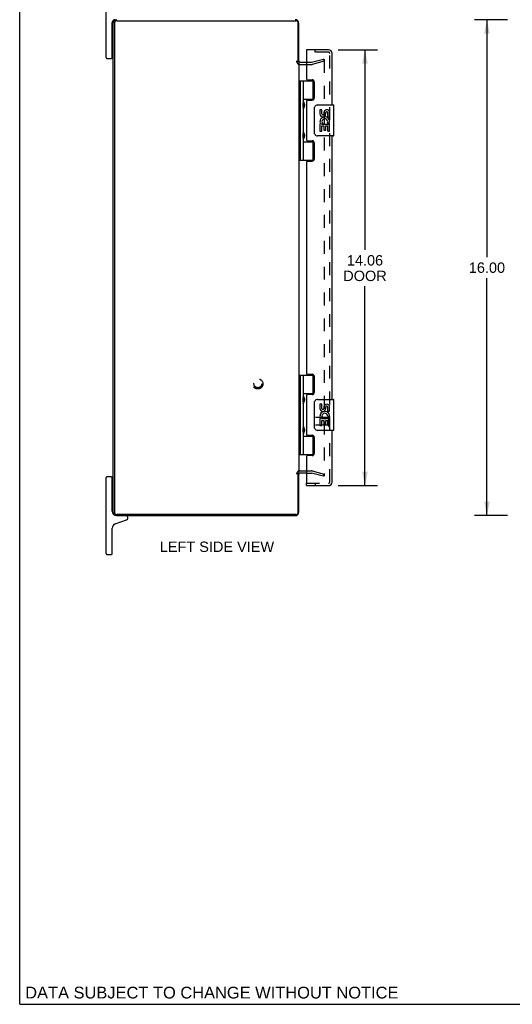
# Model space of a CAD drawing. Header units: inches. Extents: x 0 to 75.8, y 0 to 49.
# Tile 1 of 4: x 0 to 15.9, y 0 to 31.8. Entities that reach past the tile are written whole.
import ezdxf

# ---------------------------------------------------------------- set-up
doc = ezdxf.new("R2010")
doc.units = ezdxf.units.IN
doc.header["$LTSCALE"] = 4.16879
doc.header["$MEASUREMENT"] = 0
doc.linetypes.add('HIDDEN', pattern=[0.2, 0.1, -0.1])
doc.layers.get('0').update_dxf_attribs({"linetype": 'CONTINUOUS'})
for name, color, linetype in [('DEFAULT_2', 8, 'HIDDEN'), ('DIMENSIONS', 7, 'CONTINUOUS'), ('DOOR_ASSEMBLY', 7, 'CONTINUOUS')]:
    doc.layers.add(name, color=color, linetype=linetype)
doc.styles.get("Standard").update_dxf_attribs({"font": 'arial.ttf'})
doc.dimstyles.new('DIMSTYLE_1', dxfattribs={"dimtxt": 0.334395, "dimasz": 0.44586, "dimexe": 0.09, "dimexo": 0.07, "dimgap": 0.0375, "dimtad": 0, "dimtih": 1, "dimtoh": 1, "dimzin": 4, "dimdsep": 46, "dimtxsty": 'Standard', "dimblk": '_FILLED', "dimblk1": '_FILLED', "dimblk2": '_FILLED', "dimcen": 0.09, "dimadec": 3, "dimazin": 1, "dimtfac": 1, "dimtdec": 3, "dimtofl": 0, "dimtmove": 0, "dimatfit": 3, "dimldrblk": '_FILLED', "dimfxl": 0, "dimtolj": 1, "dimtzin": 4, "dimarcsym": 0})

# ---------------------------------------------------------------- blocks, each defined once
blk = doc.blocks.new('_FILLED')
at = {"color": 0, "linetype": 'ByBlock'}
blk.add_solid([(0, 0), (-1, 0.2), (-1, -0.2)], dxfattribs=at)
blk = doc.blocks.new('*D4')
at = {"layer": 'DIMENSIONS', "color": 2, "linetype": 'Continuous'}
for p, q in [((10.261, 30.796), (11.528, 30.796)), ((11.127, 30.796), (11.127, 24.336)), ((11.127, 16.733), (11.127, 23.166)), ((10.261, 16.733), (11.528, 16.733))]:
    blk.add_line(p, q, dxfattribs=at)
at = {"layer": 'DIMENSIONS', "color": 2, "linetype": 'Continuous', "xscale": 0.4458598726, "yscale": 0.4458598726, "zscale": 0.4458598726}
for p, rotation in [((11.127, 30.796), 90), ((11.127, 16.733), 270)]:
    blk.add_blockref('_FILLED', p, dxfattribs=dict(at, rotation=rotation))
at = {"layer": 'DIMENSIONS', "color": 2, "linetype": 'Continuous', "insert": (11.127, 24.169), "char_height": 0.3344, "width": 1.39973, "attachment_point": 2, "line_spacing_factor": 0.9}
blk.add_mtext('14.06\\PDOOR', dxfattribs=at)
blk = doc.blocks.new('*D9')
at = {"layer": 'DIMENSIONS', "color": 2, "linetype": 'Continuous'}
for p, q in [((15.72, 31.765), (14.656, 31.765)), ((15.057, 31.765), (15.057, 24.099)), ((15.057, 15.765), (15.057, 23.43)), ((15.72, 15.765), (14.656, 15.765))]:
    blk.add_line(p, q, dxfattribs=at)
at = {"layer": 'DIMENSIONS', "color": 2, "linetype": 'Continuous', "xscale": 0.4458598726, "yscale": 0.4458598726, "zscale": 0.4458598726}
for p, rotation in [((15.057, 31.765), 90), ((15.057, 15.765), 270)]:
    blk.add_blockref('_FILLED', p, dxfattribs=dict(at, rotation=rotation))
at = {"layer": 'DIMENSIONS', "color": 2, "linetype": 'Continuous', "insert": (15.057, 23.932), "char_height": 0.3344, "width": 1.16852, "attachment_point": 2, "line_spacing_factor": 0.9}
blk.add_mtext('16.00', dxfattribs=at)

msp = doc.modelspace()

# ---------------------------------------------------------------- linework, layer by layer
at = {"color": 7, "linetype": 'Continuous'}
for p, q in [((0, 0), (0, 49.045)), ((2.783, 30.54), (2.783, 32.99)), ((2.983, 30.54), (2.983, 31.675)), ((2.983, 31.31), (2.998, 31.31)), ((2.808, 30.515), (2.958, 30.515)), ((2.983, 30.72), (2.998, 30.72)), ((2.783, 14.54), (2.783, 16.99)), ((2.958, 17.015), (2.808, 17.015)), ((2.983, 15.905), (2.983, 16.99)), ((2.983, 16.81), (2.998, 16.81)), ((2.983, 16.22), (2.998, 16.22)), ((3.075, 15.496), (3.443, 15.63)), ((3.483, 15.687), (3.483, 15.705)), ((2.983, 14.54), (2.983, 15.365)), ((2.808, 14.515), (2.958, 14.515)), ((0, 0), (75.796, 0))]:
    msp.add_line(p, q, dxfattribs=at)
at = {"color": 3, "linetype": 'Continuous'}
for p, q in [((2.998, 31.629), (2.998, 15.901)), ((3.051, 31.652), (3.051, 15.878)), ((3.131, 31.732), (8.895, 31.732)), ((8.975, 30.39), (8.975, 31.652)), ((8.998, 30.403), (8.998, 31.648)), ((8.998, 30.39), (8.998, 17.14)), ((9.04, 30.39), (9.241, 30.39)), ((8.975, 15.878), (8.975, 17.14)), ((8.998, 15.882), (8.998, 17.127)), ((9.241, 17.14), (9.04, 17.14)), ((8.895, 15.798), (3.131, 15.798)), ((3.134, 15.765), (8.881, 15.765))]:
    msp.add_line(p, q, dxfattribs=at)
at = {"color": 7, "linetype": 'Continuous'}
for centre, radius, start, end in [((3.073, 31.675), 0.09, 90, 180), ((2.808, 30.54), 0.025, 180, 270), ((2.958, 30.54), 0.025, 270, 360), ((2.808, 16.99), 0.025, 90, 180), ((2.958, 16.99), 0.025, 0, 90), ((3.123, 15.905), 0.14, 180, 270), ((3.423, 15.705), 0.06, 0, 90), ((3.423, 15.687), 0.06, 290, 360), ((3.123, 15.365), 0.14, 110, 180), ((2.808, 14.54), 0.025, 180, 270), ((2.958, 14.54), 0.025, 270, 360)]:
    msp.add_arc(centre, radius, start, end, dxfattribs=at)
at = {"color": 3, "linetype": 'Continuous'}
for centre, radius, start, end in [((3.134, 31.629), 0.136, 90, 180), ((8.881, 31.648), 0.117, 0, 90), ((3.131, 31.652), 0.08, 90, 180), ((8.895, 31.652), 0.08, 0, 90), ((9.04, 30.432), 0.042, 180, 270), ((9.04, 17.098), 0.042, 90, 180), ((3.134, 15.901), 0.136, 180, 270), ((3.131, 15.878), 0.08, 180, 270), ((8.881, 15.882), 0.117, 270, 360), ((8.895, 15.878), 0.08, 270, 360)]:
    msp.add_arc(centre, radius, start, end, dxfattribs=at)
at = {"layer": 'DEFAULT_2', "color": 8, "linetype": 'HIDDEN'}
for p, q in [((9.04, 30.315), (9.398, 30.315)), ((9.241, 30.39), (9.398, 30.39)), ((9.405, 30.39), (9.791, 30.494)), ((9.81, 30.422), (9.424, 30.318)), ((9.791, 30.494), (9.81, 30.422)), ((9.81, 30.467), (9.81, 17.062)), ((9.04, 17.215), (9.398, 17.215)), ((9.424, 17.211), (9.81, 17.108)), ((9.241, 17.14), (9.398, 17.14)), ((9.791, 17.035), (9.405, 17.139)), ((9.791, 17.035), (9.81, 17.108))]:
    msp.add_line(p, q, dxfattribs=at)
for points in [[(9.791, 30.487), (9.789, 30.487), (9.788, 30.487), (9.786, 30.486)], [(9.796, 30.486), (9.794, 30.487), (9.792, 30.487), (9.791, 30.487)], [(9.796, 30.486), (9.797, 30.486), (9.799, 30.485), (9.8, 30.485), (9.801, 30.484), (9.803, 30.483), (9.804, 30.482), (9.805, 30.48), (9.806, 30.479), (9.807, 30.478), (9.808, 30.476), (9.809, 30.475), (9.809, 30.473), (9.81, 30.472), (9.81, 30.47), (9.81, 30.469), (9.81, 30.467)], [(9.791, 17.042), (9.789, 17.042), (9.788, 17.043), (9.786, 17.043)], [(9.81, 17.062), (9.81, 17.061), (9.81, 17.059), (9.81, 17.057), (9.809, 17.056), (9.809, 17.054), (9.808, 17.053), (9.807, 17.051), (9.806, 17.05), (9.805, 17.049), (9.804, 17.048), (9.803, 17.047), (9.801, 17.046), (9.8, 17.045), (9.799, 17.044), (9.797, 17.043), (9.796, 17.043), (9.794, 17.043), (9.792, 17.042), (9.791, 17.042)]]:
    msp.add_lwpolyline(points, dxfattribs=at)
for radius in [0.164, 0.124]:
    msp.add_circle((7.673, 20.015), radius, dxfattribs=at)
for centre, radius, start, end in [((9.04, 30.432), 0.117, 180, 270), ((9.398, 30.415), 0.025, 270, 285), ((9.398, 30.415), 0.1, 270, 285), ((9.04, 17.098), 0.117, 90, 180), ((9.398, 17.115), 0.1, 75, 90), ((9.398, 17.115), 0.025, 75, 90)]:
    msp.add_arc(centre, radius, start, end, dxfattribs=at)
at = {"layer": 'DOOR_ASSEMBLY', "color": 7, "linetype": 'Continuous'}
for p, q in [((9.241, 30.796), (9.241, 30.721)), ((8.998, 29.794), (9.482, 29.794)), ((9.037, 29.794), (9.037, 27.235)), ((9.136, 29.794), (9.136, 29.107)), ((9.456, 29.204), (9.456, 29.794)), ((9.136, 29.204), (9.482, 29.204)), ((9.136, 28.907), (9.136, 28.123)), ((9.152, 28.937), (9.152, 29.077)), ((9.424, 29.195), (9.424, 29.172)), ((9.424, 29.195), (9.476, 29.195)), ((9.501, 28.115), (9.501, 28.915)), ((9.601, 29.015), (10.111, 29.015)), ((10.126, 28.03), (10.126, 29)), ((9.676, 28.861), (9.676, 28.724)), ((9.739, 28.861), (9.676, 28.861)), ((9.739, 28.724), (9.739, 28.861)), ((9.804, 28.787), (9.804, 28.718)), ((9.865, 28.724), (9.865, 28.766)), ((9.927, 28.63), (9.927, 28.766)), ((9.927, 28.63), (9.988, 28.63)), ((9.988, 28.63), (9.988, 28.787)), ((9.676, 28.399), (9.676, 28.169)), ((9.694, 28.399), (9.676, 28.399)), ((9.729, 28.399), (9.756, 28.419)), ((9.729, 28.399), (9.988, 28.399)), ((9.739, 28.169), (9.739, 28.336)), ((9.739, 28.336), (9.804, 28.336)), ((9.804, 28.336), (9.804, 28.2)), ((9.865, 28.2), (9.865, 28.336)), ((9.865, 28.336), (9.927, 28.336)), ((9.92, 28.435), (9.977, 28.41)), ((9.927, 28.169), (9.927, 28.336)), ((9.988, 28.446), (9.988, 28.499)), ((9.988, 28.169), (9.988, 28.399)), ((9.152, 27.953), (9.152, 28.093)), ((10.111, 28.015), (9.601, 28.015)), ((9.676, 28.169), (9.739, 28.169)), ((9.804, 28.2), (9.865, 28.2)), ((9.927, 28.169), (9.988, 28.169)), ((9.136, 27.923), (9.136, 27.235)), ((9.136, 27.826), (9.482, 27.826)), ((9.424, 27.857), (9.424, 27.835)), ((9.476, 27.835), (9.424, 27.835)), ((9.456, 27.235), (9.456, 27.826)), ((8.998, 27.235), (9.482, 27.235)), ((8.998, 20.294), (9.482, 20.294)), ((9.037, 20.294), (9.037, 17.735)), ((9.136, 20.294), (9.136, 19.607)), ((9.456, 19.704), (9.456, 20.294)), ((9.136, 19.704), (9.482, 19.704)), ((9.424, 19.695), (9.476, 19.695)), ((9.424, 19.695), (9.424, 19.672)), ((9.136, 19.406), (9.136, 18.623)), ((9.152, 19.437), (9.152, 19.577)), ((9.501, 18.615), (9.501, 19.415)), ((9.601, 19.515), (10.111, 19.515)), ((10.126, 18.53), (10.126, 19.5)), ((9.739, 19.36), (9.676, 19.36)), ((9.676, 19.36), (9.676, 19.224)), ((9.739, 19.224), (9.739, 19.36)), ((9.804, 19.287), (9.804, 19.218)), ((9.865, 19.224), (9.865, 19.266)), ((9.927, 19.13), (9.927, 19.266)), ((9.927, 19.13), (9.988, 19.13)), ((9.988, 19.13), (9.988, 19.286)), ((9.694, 18.899), (9.676, 18.899)), ((9.676, 18.899), (9.676, 18.669)), ((9.729, 18.899), (9.756, 18.918)), ((9.729, 18.899), (9.988, 18.899)), ((9.739, 18.836), (9.804, 18.836)), ((9.739, 18.669), (9.739, 18.836)), ((9.804, 18.836), (9.804, 18.7)), ((9.865, 18.836), (9.927, 18.836)), ((9.865, 18.7), (9.865, 18.836)), ((9.92, 18.935), (9.977, 18.91)), ((9.927, 18.669), (9.927, 18.836)), ((9.988, 18.946), (9.988, 18.999)), ((9.988, 18.669), (9.988, 18.899)), ((9.152, 18.453), (9.152, 18.593)), ((10.111, 18.515), (9.601, 18.515)), ((9.676, 18.669), (9.739, 18.669)), ((9.804, 18.7), (9.865, 18.7)), ((9.927, 18.669), (9.988, 18.669)), ((9.136, 18.422), (9.136, 17.735)), ((9.136, 18.326), (9.482, 18.326)), ((9.424, 18.357), (9.424, 18.335)), ((9.476, 18.335), (9.424, 18.335)), ((9.456, 17.735), (9.456, 18.326)), ((8.998, 17.735), (9.482, 17.735)), ((9.241, 16.733), (9.241, 16.808))]:
    msp.add_line(p, q, dxfattribs=at)
at = {"layer": 'DOOR_ASSEMBLY', "color": 3, "linetype": 'Continuous'}
for p, q in [((9.949, 30.796), (9.241, 30.796)), ((9.241, 30.721), (9.241, 29.856)), ((10.066, 29.015), (10.066, 30.679)), ((9.272, 29.825), (9.428, 29.825)), ((9.491, 29.762), (9.491, 29.235)), ((9.241, 29.141), (9.241, 27.888)), ((9.272, 29.172), (9.428, 29.172)), ((10.066, 19.515), (10.066, 28.015)), ((9.272, 27.857), (9.428, 27.857)), ((9.491, 27.794), (9.491, 27.267)), ((9.241, 27.173), (9.241, 20.356)), ((9.272, 27.204), (9.428, 27.204)), ((9.272, 20.325), (9.428, 20.325)), ((9.491, 20.262), (9.491, 19.735)), ((9.241, 19.641), (9.241, 18.388)), ((9.428, 19.672), (9.272, 19.672)), ((10.066, 16.85), (10.066, 18.515)), ((9.272, 18.357), (9.428, 18.357)), ((9.491, 18.294), (9.491, 17.767)), ((9.241, 17.673), (9.241, 16.808)), ((9.428, 17.704), (9.272, 17.704)), ((9.241, 16.733), (9.949, 16.733))]:
    msp.add_line(p, q, dxfattribs=at)
at = {"layer": 'DOOR_ASSEMBLY', "color": 8, "linetype": 'HIDDEN'}
for p, q in [((9.949, 30.721), (9.241, 30.721)), ((9.523, 30.721), (9.523, 30.796)), ((9.991, 16.85), (9.991, 30.679)), ((9.491, 18.922), (9.491, 18.694)), ((9.948, 18.932), (9.501, 18.932)), ((9.948, 18.95), (9.948, 18.666)), ((9.948, 18.684), (9.501, 18.684)), ((9.241, 16.808), (9.949, 16.808)), ((9.523, 16.808), (9.523, 16.733))]:
    msp.add_line(p, q, dxfattribs=at)
at = {"layer": 'DOOR_ASSEMBLY', "color": 7, "linetype": 'Continuous'}
for points in [[(9.136, 29.151), (9.137, 29.142), (9.139, 29.133), (9.142, 29.122), (9.145, 29.111), (9.15, 29.1), (9.155, 29.088), (9.16, 29.076), (9.164, 29.064), (9.169, 29.053), (9.172, 29.041), (9.175, 29.03), (9.177, 29.018), (9.178, 29.007), (9.177, 28.995), (9.175, 28.984), (9.172, 28.972), (9.169, 28.961), (9.164, 28.949), (9.16, 28.938), (9.155, 28.926), (9.15, 28.914), (9.145, 28.902), (9.142, 28.891), (9.139, 28.881), (9.137, 28.871), (9.136, 28.863)], [(9.501, 28.915), (9.501, 28.921), (9.501, 28.927), (9.502, 28.933), (9.504, 28.939), (9.505, 28.945), (9.507, 28.951)], [(9.136, 28.167), (9.137, 28.158), (9.139, 28.149), (9.142, 28.138), (9.145, 28.127), (9.15, 28.116), (9.155, 28.104), (9.16, 28.092), (9.164, 28.08), (9.169, 28.069), (9.172, 28.057), (9.175, 28.046), (9.177, 28.034), (9.178, 28.023), (9.177, 28.011), (9.175, 28), (9.172, 27.988), (9.169, 27.977), (9.164, 27.965), (9.16, 27.954), (9.155, 27.942), (9.15, 27.93), (9.145, 27.918), (9.142, 27.907), (9.139, 27.897), (9.137, 27.887), (9.136, 27.879)], [(9.507, 28.079), (9.505, 28.084), (9.504, 28.09), (9.502, 28.096), (9.501, 28.102), (9.501, 28.108), (9.501, 28.115)], [(9.136, 19.65), (9.137, 19.642), (9.139, 19.632), (9.142, 19.622), (9.145, 19.611), (9.15, 19.599), (9.155, 19.587), (9.16, 19.576), (9.164, 19.564), (9.169, 19.553), (9.172, 19.541), (9.175, 19.53), (9.177, 19.518), (9.178, 19.507), (9.177, 19.495), (9.175, 19.484), (9.172, 19.472), (9.169, 19.46), (9.164, 19.449), (9.16, 19.437), (9.155, 19.426), (9.15, 19.414), (9.145, 19.402), (9.142, 19.391), (9.139, 19.381), (9.137, 19.371), (9.136, 19.363)], [(9.501, 19.415), (9.501, 19.421), (9.501, 19.427), (9.502, 19.433), (9.504, 19.439), (9.505, 19.445), (9.507, 19.451)], [(9.136, 18.666), (9.137, 18.658), (9.139, 18.648), (9.142, 18.638), (9.145, 18.627), (9.15, 18.615), (9.155, 18.603), (9.16, 18.592), (9.164, 18.58), (9.169, 18.569), (9.172, 18.557), (9.175, 18.546), (9.177, 18.534), (9.178, 18.523), (9.177, 18.511), (9.175, 18.5), (9.172, 18.488), (9.169, 18.476), (9.164, 18.465), (9.16, 18.453), (9.155, 18.442), (9.15, 18.43), (9.145, 18.418), (9.142, 18.407), (9.139, 18.397), (9.137, 18.387), (9.136, 18.379)], [(9.507, 18.578), (9.505, 18.584), (9.504, 18.59), (9.502, 18.596), (9.501, 18.602), (9.501, 18.608), (9.501, 18.615)]]:
    msp.add_lwpolyline(points, dxfattribs=at)
at = {"layer": 'DOOR_ASSEMBLY', "color": 3, "linetype": 'Continuous'}
for centre, radius, start, end in [((9.949, 30.679), 0.117, 0, 90), ((9.272, 29.856), 0.031, 180, 270), ((9.428, 29.762), 0.063, 0, 90), ((9.428, 29.235), 0.063, 270, 360), ((9.272, 29.141), 0.031, 90, 180), ((9.272, 27.888), 0.031, 180, 270), ((9.428, 27.794), 0.063, 0, 90), ((9.272, 27.173), 0.031, 90, 180), ((9.428, 27.267), 0.063, 270, 360), ((9.272, 20.356), 0.031, 180, 270), ((9.428, 20.262), 0.063, 0, 90), ((9.428, 19.735), 0.063, 270, 360), ((9.272, 19.641), 0.031, 90, 180), ((9.272, 18.388), 0.031, 180, 270), ((9.428, 18.294), 0.063, 0, 90), ((9.272, 17.673), 0.031, 90, 180), ((9.428, 17.767), 0.063, 270, 360), ((9.949, 16.85), 0.117, 270, 360)]:
    msp.add_arc(centre, radius, start, end, dxfattribs=at)
at = {"layer": 'DOOR_ASSEMBLY', "color": 8, "linetype": 'HIDDEN'}
for centre, radius, start, end in [((9.949, 30.679), 0.042, 0, 90), ((9.501, 18.922), 0.01, 90, 180), ((9.969, 18.95), 0.0215, 0, 180), ((9.501, 18.694), 0.01, 180, 270), ((9.969, 18.666), 0.0215, 180, 360), ((9.949, 16.85), 0.042, 270, 360)]:
    msp.add_arc(centre, radius, start, end, dxfattribs=at)
at = {"layer": 'DOOR_ASSEMBLY', "color": 7, "linetype": 'Continuous'}
for centre, radius, start, end in [((9.062, 29.077), 0.09, 0, 35.1877), ((9.062, 28.937), 0.09, 324.8123, 360), ((9.601, 28.915), 0.1, 90, 158.8004), ((10.111, 29), 0.015, 0, 90), ((9.77, 28.724), 0.0943, 180, 360), ((9.833, 28.473), 0.157, 9.7031, 161.8791), ((9.77, 28.724), 0.0314, 180, 261.2295), ((9.77, 28.729), 0.0362, 263.4285, 341.7628), ((9.896, 28.766), 0.0943, 71.7267, 167.4338), ((9.896, 28.766), 0.0314, 0, 180.0485), ((9.896, 28.766), 0.0943, 12.5402, 71.701), ((9.83, 28.473), 0.154, 161.4199, 206.1963), ((9.833, 28.473), 0.157, 205.737, 207.8532), ((9.833, 28.473), 0.0943, 336.5966, 215.1122), ((9.833, 28.473), 0.157, 336.5966, 350.2969), ((9.062, 28.093), 0.09, 0, 35.1877), ((9.601, 28.115), 0.1, 201.205, 270), ((10.111, 28.03), 0.015, 270, 360), ((9.062, 27.953), 0.09, 324.8123, 360), ((9.062, 19.577), 0.09, 0, 35.1877), ((9.062, 19.437), 0.09, 324.8123, 360), ((9.601, 19.415), 0.1, 90, 158.8004), ((10.111, 19.5), 0.015, 0, 90), ((9.77, 19.224), 0.0943, 180, 360), ((9.833, 18.973), 0.157, 9.7031, 161.8791), ((9.77, 19.224), 0.0314, 180, 261.2295), ((9.833, 18.973), 0.0943, 336.5966, 215.1122), ((9.77, 19.229), 0.0362, 263.4285, 341.7628), ((9.896, 19.266), 0.0943, 71.7267, 167.4338), ((9.896, 19.266), 0.0314, 0, 180.0485), ((9.896, 19.266), 0.0943, 12.5402, 71.701), ((9.83, 18.972), 0.154, 161.4199, 206.1963), ((9.833, 18.973), 0.157, 205.737, 207.8532), ((9.833, 18.973), 0.157, 336.5966, 350.2969), ((9.062, 18.593), 0.09, 0, 35.1877), ((9.062, 18.453), 0.09, 324.8123, 360), ((9.601, 18.615), 0.1, 201.205, 270), ((10.111, 18.53), 0.015, 270, 360)]:
    msp.add_arc(centre, radius, start, end, dxfattribs=at)
for centre in [(9.225, 29.007), (9.225, 28.023), (9.225, 19.507), (9.225, 18.523)]:
    msp.add_ellipse(centre, major_axis=(0, 0.188), ratio=0.5625, start_param=1.007189, end_param=2.134404, dxfattribs=at)

# ---------------------------------------------------------------- texts
at = {"layer": 'DIMENSIONS', "color": 2, "linetype": 'Continuous', "attachment_point": 2, "line_spacing_factor": 0.9}
for s, insert, char_height, width in [('LEFT SIDE VIEW', (6.356, 14.928), 0.33439, 3.6771), ('DATA SUBJECT TO CHANGE WITHOUT NOTICE', (6.191, 0.567), 0.37898, 12.00623)]:
    msp.add_mtext(s, dxfattribs=dict(at, insert=insert, char_height=char_height, width=width))

# ---------------------------------------------------------------- dimensions: what is measured, and where the dimension line sits
at = {"layer": 'DIMENSIONS', "color": 2, "linetype": 'Continuous'}
dim = msp.add_linear_dim(base=(15.057, 15.765), p1=(15.79, 31.765), p2=(15.79, 15.765), angle=270, dimstyle='DIMSTYLE_1', dxfattribs=at)
dim.commit()
dim.dimension.update_dxf_attribs({"geometry": '*D9', "text_midpoint": (15.071, 23.763), "dimtype": 160})
dim = msp.add_linear_dim(base=(11.127, 16.733), p1=(10.191, 30.796), p2=(10.191, 16.733), angle=270, text='<>\\PDOOR', dimstyle='DIMSTYLE_1', dxfattribs=at)
dim.commit()
dim.dimension.update_dxf_attribs({"geometry": '*D4', "text_midpoint": (11.127, 23.751), "dimtype": 160})

doc.saveas('drawing.dxf')
